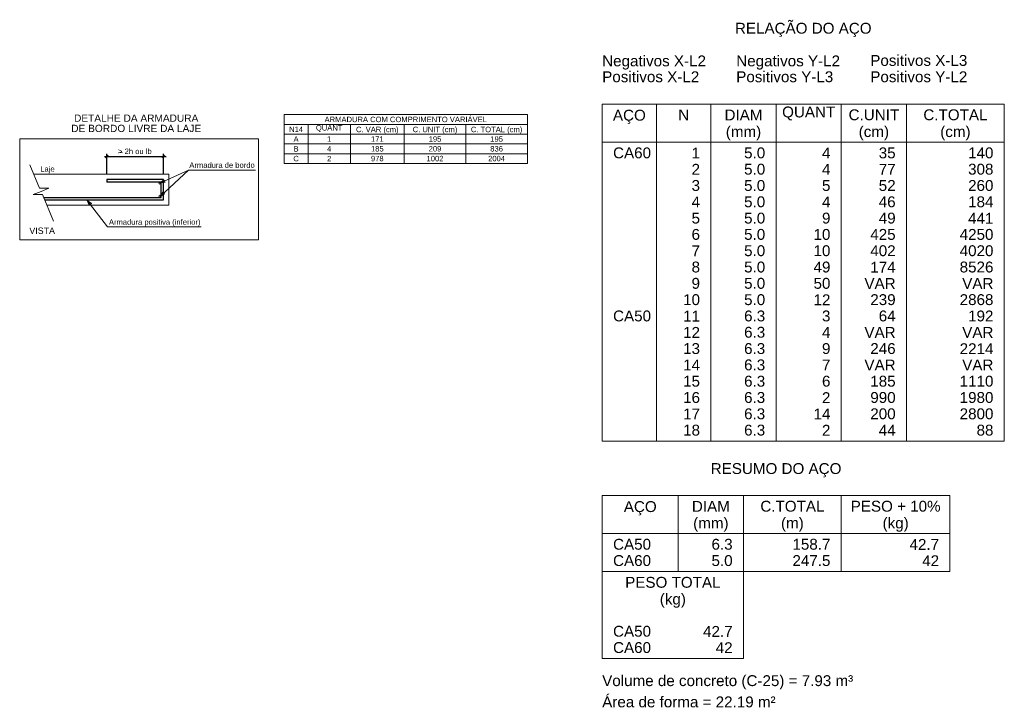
# Model space of a CAD drawing. Header units: millimetres. Extents: x 1434 to 2277, y -793 to -278.
# Tile 9 of 111: x 1533 to 1572, y -708 to -682. Entities that reach past the tile are written whole.
import ezdxf

# ---------------------------------------------------------------- set-up
doc = ezdxf.new("R2010")
doc.units = ezdxf.units.MM
for name, color, linetype, lineweight in [('Cotas', 1, 'Continuous', 0), ('DT-Arm complementar', 5, 'Continuous', 5), ('DT-Armadura', 1, 'Continuous', 30), ('DT-Forma', 5, 'Continuous', 5), ('DT-Indicações', 9, 'Continuous', 5), ('DT-Relação do aço', 250, 'Continuous', 5), ('DT-Textos', 7, 'Continuous', 5)]:
    doc.layers.add(name, color=color, linetype=linetype, lineweight=lineweight)
doc.styles.add('ARIAL', font='arial.ttf')
doc.styles.get("Standard").update_dxf_attribs({"font": 'arial.ttf'})
doc.dimstyles.new('UM_50.000000', dxfattribs={"dimtxt": 0.18, "dimasz": 0.1, "dimexe": 0.1, "dimexo": 0.2, "dimgap": 0, "dimtad": 1, "dimtih": 1, "dimtoh": 1, "dimdec": 1, "dimlfac": 50, "dimzin": 0, "dimdsep": 46, "dimtxsty": 'Standard', "dimcen": 0.09, "dimdle": 0.1, "dimadec": 1, "dimazin": 2, "dimtfac": 1, "dimtdec": 4, "dimtofl": 0, "dimtmove": 0, "dimatfit": 3, "dimfxl": 1, "dimtolj": 1, "dimarcsym": 0})

# ---------------------------------------------------------------- blocks, each defined once
blk = doc.blocks.new('_Oblique')
at = {"color": 0, "linetype": 'ByBlock', "lineweight": -2}
blk.add_line((-0.5, -0.5), (0.5, 0.5), dxfattribs=at)
blk = doc.blocks.new('*D713')
at = {"layer": 'DT-Relação do aço', "color": 0, "linetype": 'Continuous', "lineweight": -2, "transparency": 16777216}
for p, q in [((1536.881, -687.69), (1536.881, -686.895)), ((1539.091, -687.69), (1539.091, -686.895)), ((1536.781, -686.995), (1539.191, -686.995))]:
    blk.add_line(p, q, dxfattribs=at)
at = {"layer": 'DT-Relação do aço', "color": 0, "linetype": 'Continuous', "lineweight": -2, "transparency": 16777216, "xscale": 0.1, "yscale": 0.1, "zscale": 0.1, "rotation": 180}
blk.add_blockref('_Oblique', (1536.881, -686.995), dxfattribs=at)
at = {"layer": 'DT-Relação do aço', "color": 0, "linetype": 'Continuous', "lineweight": -2, "transparency": 16777216, "xscale": 0.1, "yscale": 0.1, "zscale": 0.1}
blk.add_blockref('_Oblique', (1539.091, -686.995), dxfattribs=at)

msp = doc.modelspace()

# ---------------------------------------------------------------- linework, layer by layer
at = {"layer": 'Cotas'}
msp.add_lwpolyline([(1533.4802, -686.3016), (1542.7882, -686.3016), (1542.7882, -690.2416), (1533.4802, -690.2416), (1533.4802, -686.3016), (1533.4802, -686.3016), (1533.4802, -686.3016)], close=True, dxfattribs=at)
at = {"layer": 'DT-Arm complementar'}
for centre in [(1538.9482, -688.0356), (1538.9472, -688.5446)]:
    msp.add_circle(centre, 0.0391, dxfattribs=at)
at = {"layer": 'DT-Armadura'}
for p, q in [((1539.0912, -687.8896), (1536.8812, -687.8896)), ((1536.8812, -687.8896), (1536.8812, -687.9896)), ((1538.9912, -687.9896), (1536.8812, -687.9896)), ((1538.9912, -688.5896), (1538.9912, -687.9896)), ((1539.0912, -688.6896), (1539.0912, -687.8896)), ((1534.4102, -688.5896), (1538.9912, -688.5896)), ((1534.4532, -688.6896), (1539.0912, -688.6896))]:
    msp.add_line(p, q, dxfattribs=at)
at = {"layer": 'DT-Forma'}
for p, q in [((1533.8762, -687.3196), (1534.2582, -688.2256)), ((1534.0322, -687.6896), (1539.2912, -687.6896)), ((1539.2912, -687.6896), (1539.2912, -688.8896)), ((1534.3122, -688.3546), (1534.0112, -688.4806)), ((1534.0112, -688.4806), (1534.3642, -688.4806)), ((1534.6142, -688.2256), (1534.2582, -688.2256)), ((1534.6142, -688.2256), (1534.3122, -688.3546)), ((1534.3642, -688.4806), (1534.8012, -689.5126)), ((1539.2912, -688.8896), (1534.5372, -688.8896))]:
    msp.add_line(p, q, dxfattribs=at)
at = {"layer": 'DT-Indicações'}
for p, q in [((1538.9482, -688.0356), (1540.0592, -687.5276)), ((1538.9492, -688.5496), (1540.0592, -687.5276)), ((1540.0592, -687.5276), (1542.6682, -687.5276)), ((1536.1132, -688.7116), (1536.9082, -689.7316)), ((1536.9082, -689.7316), (1540.5482, -689.7316))]:
    msp.add_line(p, q, dxfattribs=at)
for points in [[(1538.9482, -688.0356), (1539.145, -688.0017), (1539.1017, -687.9071), (1538.9482, -688.0356)], [(1538.9492, -688.5496), (1539.1258, -688.4564), (1539.0553, -688.3798), (1538.9492, -688.5496)], [(1536.1132, -688.7116), (1536.1916, -688.8951), (1536.2737, -688.8312), (1536.1132, -688.7116)]]:
    msp.add_lwpolyline(points, dxfattribs=at)
at = {"layer": 'DT-Relação do aço', "linetype": 'Continuous'}
for p, q in [((1556.185, -684.9535), (1571.8582, -684.9535)), ((1556.185, -684.9535), (1556.185, -698.0851)), ((1558.303, -684.9535), (1558.303, -698.0851)), ((1560.421, -684.9535), (1560.421, -698.0851)), ((1562.9626, -684.9535), (1562.9626, -698.0851)), ((1565.5042, -684.9535), (1565.5042, -698.0851)), ((1568.0458, -684.9535), (1568.0458, -698.0851)), ((1571.8582, -684.9535), (1571.8582, -698.0851)), ((1556.185, -686.4361), (1571.8582, -686.4361)), ((1556.185, -698.0851), (1571.8582, -698.0851)), ((1556.185, -700.2031), (1556.185, -703.1683)), ((1556.185, -700.2031), (1569.7402, -700.2031)), ((1559.1502, -700.2031), (1559.1502, -703.1683)), ((1561.6918, -700.2031), (1561.6918, -703.1683)), ((1565.5042, -700.2031), (1565.5042, -703.1683)), ((1569.7402, -700.2031), (1569.7402, -703.1683)), ((1556.185, -701.6857), (1569.7402, -701.6857)), ((1556.185, -703.1683), (1569.7402, -703.1683)), ((1556.185, -703.1683), (1556.185, -706.5571)), ((1561.6918, -706.5571), (1561.6918, -703.1683)), ((1556.185, -706.5571), (1561.6918, -706.5571))]:
    msp.add_line(p, q, dxfattribs=at)
for points in [[(1543.7882, -685.7444), (1543.7882, -685.3632), (1553.2684, -685.3632), (1553.2684, -685.7444), (1543.7882, -685.7444)], [(1550.8684, -686.1256), (1550.8684, -685.7444), (1553.2684, -685.7444), (1553.2684, -686.1256), (1550.8684, -686.1256)], [(1550.8684, -686.5069), (1550.8684, -686.1256), (1553.2684, -686.1256), (1553.2684, -686.5069), (1550.8684, -686.5069)], [(1550.8684, -686.8881), (1550.8684, -686.5069), (1553.2684, -686.5069), (1553.2684, -686.8881), (1550.8684, -686.8881)], [(1550.8684, -687.2694), (1550.8684, -686.8881), (1553.2684, -686.8881), (1553.2684, -687.2694), (1550.8684, -687.2694)]]:
    msp.add_lwpolyline(points, close=True, dxfattribs=at)
at = {"layer": 'DT-Relação do aço'}
for points in [[(1543.7882, -686.1256), (1543.7882, -685.7444), (1544.7183, -685.7444), (1544.7183, -686.1256), (1543.7882, -686.1256)], [(1544.7183, -686.1256), (1544.7183, -685.7444), (1546.3684, -685.7444), (1546.3684, -686.1256), (1544.7183, -686.1256)], [(1546.3684, -686.1256), (1546.3684, -685.7444), (1548.4684, -685.7444), (1548.4684, -686.1256), (1546.3684, -686.1256)], [(1548.4684, -686.1256), (1548.4684, -685.7444), (1550.8684, -685.7444), (1550.8684, -686.1256), (1548.4684, -686.1256)], [(1543.7882, -686.5069), (1543.7882, -686.1256), (1544.7183, -686.1256), (1544.7183, -686.5069), (1543.7882, -686.5069)], [(1544.7183, -686.5069), (1544.7183, -686.1256), (1546.3684, -686.1256), (1546.3684, -686.5069), (1544.7183, -686.5069)], [(1546.3684, -686.5069), (1546.3684, -686.1256), (1548.4684, -686.1256), (1548.4684, -686.5069), (1546.3684, -686.5069)], [(1548.4684, -686.5069), (1548.4684, -686.1256), (1550.8684, -686.1256), (1550.8684, -686.5069), (1548.4684, -686.5069)], [(1543.7882, -686.8881), (1543.7882, -686.5069), (1544.7183, -686.5069), (1544.7183, -686.8881), (1543.7882, -686.8881)], [(1544.7183, -686.8881), (1544.7183, -686.5069), (1546.3684, -686.5069), (1546.3684, -686.8881), (1544.7183, -686.8881)], [(1546.3684, -686.8881), (1546.3684, -686.5069), (1548.4684, -686.5069), (1548.4684, -686.8881), (1546.3684, -686.8881)], [(1548.4684, -686.8881), (1548.4684, -686.5069), (1550.8684, -686.5069), (1550.8684, -686.8881), (1548.4684, -686.8881)], [(1543.7882, -687.2694), (1543.7882, -686.8881), (1544.7183, -686.8881), (1544.7183, -687.2694), (1543.7882, -687.2694)], [(1544.7183, -687.2694), (1544.7183, -686.8881), (1546.3684, -686.8881), (1546.3684, -687.2694), (1544.7183, -687.2694)], [(1546.3684, -687.2694), (1546.3684, -686.8881), (1548.4684, -686.8881), (1548.4684, -687.2694), (1546.3684, -687.2694)], [(1548.4684, -687.2694), (1548.4684, -686.8881), (1550.8684, -686.8881), (1550.8684, -687.2694), (1548.4684, -687.2694)]]:
    msp.add_lwpolyline(points, close=True, dxfattribs=at)

# ---------------------------------------------------------------- texts
at = {"layer": 'DT-Relação do aço', "linetype": 'Continuous', "line_spacing_factor": 0.798, "style": 'ARIAL'}
for s, insert, char_height, width, attachment_point in [('RELAÇÃO DO AÇO', (1564.0222, -682.3405), 0.4236, 10.681309, 8), ('Negativos X-L2', (1556.1842, -683.6105), 0.4236, 8.112372, 7), ('Negativos Y-L2', (1561.4102, -683.6105), 0.4236, 8.112372, 7), ('Positivos X-L3', (1566.6338, -683.4709), 0.4236, 7.583984, 7), ('Positivos X-L2', (1556.185, -684.1063), 0.4236, 7.583984, 7), ('Positivos Y-L3', (1561.4094, -684.1063), 0.4236, 7.583984, 7), ('Positivos Y-L2', (1566.6338, -684.1063), 0.4236, 7.583984, 7), ('N', (1559.362, -685.5889), 0.4236, 0.856892, 8), ('DIAM', (1561.6918, -685.5889), 0.4236, 2.966387, 8), ('QUANT', (1564.2334, -685.5889), 0.4236, 4.152941, 8), ('C.UNIT', (1566.775, -685.5889), 0.4236, 3.954796, 8), ('C.TOTAL', (1569.952, -685.5889), 0.4236, 5.010412, 8), ('ARMADURA COM COMPRIMENTO VARIÁVEL', (1548.5283, -685.6597), 0.2118, 12.690862, 8), ('AÇO', (1557.2442, -685.7285), 0.4236, 2.571255, 8), ('N14', (1544.2532, -686.0409), 0.2118, 1.088351, 8), ('QUANT', (1545.5433, -686.0409), 0.2118, 2.076471, 8), ('C. VAR (cm)', (1547.4185, -686.1112), 0.2118, 3.328784, 8), ('C. UNIT (cm)', (1549.6685, -686.1112), 0.2118, 3.493036, 8), ('C. TOTAL (cm)', (1552.0685, -686.1112), 0.2118, 4.020844, 8), ('(mm)', (1561.6922, -686.3645), 0.4236, 2.767082, 8), ('(cm)', (1566.7742, -686.3645), 0.4236, 2.37195, 8), ('(cm)', (1569.9522, -686.3645), 0.4236, 2.37195, 8), ('A', (1544.2532, -686.4222), 0.2118, 0.395711, 8), ('1', (1545.5433, -686.4222), 0.2118, 0.329953, 8), ('171', (1547.4184, -686.4222), 0.2118, 0.989858, 8), ('195', (1549.6684, -686.4222), 0.2118, 0.989858, 8), ('195', (1552.0684, -686.4222), 0.2118, 0.989858, 8), ('B', (1544.2532, -686.8034), 0.2118, 0.395711, 8), ('4', (1545.5433, -686.8034), 0.2118, 0.329953, 8), ('185', (1547.4184, -686.8034), 0.2118, 0.989858, 8), ('209', (1549.6684, -686.8034), 0.2118, 0.989858, 8), ('836', (1552.0684, -686.8034), 0.2118, 0.989858, 8), ('CA60', (1556.6086, -687.0715), 0.4236, 2.968125, 7), ('1', (1559.9974, -687.0715), 0.4236, 0.659905, 9), ('5.0', (1562.539, -687.0715), 0.4236, 1.649473, 9), ('4', (1565.0806, -687.0715), 0.4236, 0.659905, 9), ('35', (1567.6222, -687.0715), 0.4236, 1.31981, 9), ('140', (1571.4346, -687.0715), 0.4236, 1.979715, 9), ('C', (1544.2532, -687.1846), 0.2118, 0.428446, 8), ('2', (1545.5433, -687.1846), 0.2118, 0.329953, 8), ('978', (1547.4184, -687.1846), 0.2118, 0.989858, 8), ('1002', (1549.6684, -687.1846), 0.2118, 1.31981, 8), ('2004', (1552.0684, -687.1846), 0.2118, 1.31981, 8), ('2', (1559.9974, -687.7069), 0.4236, 0.659905, 9), ('5.0', (1562.539, -687.7069), 0.4236, 1.649473, 9), ('4', (1565.0806, -687.7069), 0.4236, 0.659905, 9), ('77', (1567.6222, -687.7069), 0.4236, 1.31981, 9), ('308', (1571.4346, -687.7069), 0.4236, 1.979715, 9), ('3', (1559.9974, -688.3423), 0.4236, 0.659905, 9), ('5.0', (1562.539, -688.3423), 0.4236, 1.649473, 9), ('5', (1565.0806, -688.3423), 0.4236, 0.659905, 9), ('52', (1567.6222, -688.3423), 0.4236, 1.31981, 9), ('260', (1571.4346, -688.3423), 0.4236, 1.979715, 9), ('4', (1559.9974, -688.9777), 0.4236, 0.659905, 9), ('5.0', (1562.539, -688.9777), 0.4236, 1.649473, 9), ('4', (1565.0806, -688.9777), 0.4236, 0.659905, 9), ('46', (1567.6222, -688.9777), 0.4236, 1.31981, 9), ('184', (1571.4346, -688.9777), 0.4236, 1.979715, 9), ('5', (1559.9974, -689.6131), 0.4236, 0.659905, 9), ('5.0', (1562.539, -689.6131), 0.4236, 1.649473, 9), ('9', (1565.0806, -689.6131), 0.4236, 0.659905, 9), ('49', (1567.6222, -689.6131), 0.4236, 1.31981, 9), ('441', (1571.4346, -689.6131), 0.4236, 1.979715, 9), ('6', (1559.9974, -690.2485), 0.4236, 0.659905, 9), ('5.0', (1562.539, -690.2485), 0.4236, 1.649473, 9), ('10', (1565.0806, -690.2485), 0.4236, 1.31981, 9), ('425', (1567.6222, -690.2485), 0.4236, 1.979715, 9), ('4250', (1571.4346, -690.2485), 0.4236, 2.639621, 9), ('7', (1559.9974, -690.8839), 0.4236, 0.659905, 9), ('5.0', (1562.539, -690.8839), 0.4236, 1.649473, 9), ('10', (1565.0806, -690.8839), 0.4236, 1.31981, 9), ('402', (1567.6222, -690.8839), 0.4236, 1.979715, 9), ('4020', (1571.4346, -690.8839), 0.4236, 2.639621, 9), ('8', (1559.9974, -691.5193), 0.4236, 0.659905, 9), ('5.0', (1562.539, -691.5193), 0.4236, 1.649473, 9), ('49', (1565.0806, -691.5193), 0.4236, 1.31981, 9), ('174', (1567.6222, -691.5193), 0.4236, 1.979715, 9), ('8526', (1571.4346, -691.5193), 0.4236, 2.639621, 9), ('9', (1559.9974, -692.1547), 0.4236, 0.659905, 9), ('5.0', (1562.539, -692.1547), 0.4236, 1.649473, 9), ('50', (1565.0806, -692.1547), 0.4236, 1.31981, 9), ('VAR', (1567.6222, -692.1547), 0.4236, 2.439737, 9), ('VAR', (1571.4346, -692.1547), 0.4236, 2.439737, 9), ('10', (1559.9974, -692.7901), 0.4236, 1.31981, 9), ('5.0', (1562.539, -692.7901), 0.4236, 1.649473, 9), ('12', (1565.0806, -692.7901), 0.4236, 1.31981, 9), ('239', (1567.6222, -692.7901), 0.4236, 1.979715, 9), ('2868', (1571.4346, -692.7901), 0.4236, 2.639621, 9), ('CA50', (1556.6086, -693.4255), 0.4236, 2.968125, 7), ('11', (1559.9974, -693.4255), 0.4236, 1.31981, 9), ('6.3', (1562.539, -693.4255), 0.4236, 1.649473, 9), ('3', (1565.0806, -693.4255), 0.4236, 0.659905, 9), ('64', (1567.6222, -693.4255), 0.4236, 1.31981, 9), ('192', (1571.4346, -693.4255), 0.4236, 1.979715, 9), ('12', (1559.9974, -694.0609), 0.4236, 1.31981, 9), ('6.3', (1562.539, -694.0609), 0.4236, 1.649473, 9), ('4', (1565.0806, -694.0609), 0.4236, 0.659905, 9), ('VAR', (1567.6222, -694.0609), 0.4236, 2.439737, 9), ('VAR', (1571.4346, -694.0609), 0.4236, 2.439737, 9), ('13', (1559.9974, -694.6963), 0.4236, 1.31981, 9), ('6.3', (1562.539, -694.6963), 0.4236, 1.649473, 9), ('9', (1565.0806, -694.6963), 0.4236, 0.659905, 9), ('246', (1567.6222, -694.6963), 0.4236, 1.979715, 9), ('2214', (1571.4346, -694.6963), 0.4236, 2.639621, 9), ('14', (1559.9974, -695.3317), 0.4236, 1.31981, 9), ('6.3', (1562.539, -695.3317), 0.4236, 1.649473, 9), ('7', (1565.0806, -695.3317), 0.4236, 0.659905, 9), ('VAR', (1567.6222, -695.3317), 0.4236, 2.439737, 9), ('VAR', (1571.4346, -695.3317), 0.4236, 2.439737, 9), ('6.3', (1562.539, -695.9671), 0.4236, 1.649473, 9), ('6', (1565.0806, -695.9671), 0.4236, 0.659905, 9), ('185', (1567.6222, -695.9671), 0.4236, 1.979715, 9), ('1110', (1571.4346, -695.9671), 0.4236, 2.639621, 9), ('15', (1559.9974, -695.9671), 0.4236, 1.31981, 9), ('16', (1559.9974, -696.6025), 0.4236, 1.31981, 9), ('6.3', (1562.539, -696.6025), 0.4236, 1.649473, 9), ('2', (1565.0806, -696.6025), 0.4236, 0.659905, 9), ('990', (1567.6222, -696.6025), 0.4236, 1.979715, 9), ('1980', (1571.4346, -696.6025), 0.4236, 2.639621, 9), ('17', (1559.9974, -697.2379), 0.4236, 1.31981, 9), ('6.3', (1562.539, -697.2379), 0.4236, 1.649473, 9), ('14', (1565.0806, -697.2379), 0.4236, 1.31981, 9), ('200', (1567.6222, -697.2379), 0.4236, 1.979715, 9), ('2800', (1571.4346, -697.2379), 0.4236, 2.639621, 9), ('18', (1559.9974, -697.8733), 0.4236, 1.31981, 9), ('6.3', (1562.539, -697.8733), 0.4236, 1.649473, 9), ('2', (1565.0806, -697.8733), 0.4236, 0.659905, 9), ('44', (1567.6222, -697.8733), 0.4236, 1.31981, 9), ('88', (1571.4346, -697.8733), 0.4236, 1.31981, 9), ('RESUMO DO AÇO', (1562.9622, -699.4965), 0.4236, 10.218391, 8), ('DIAM', (1560.421, -700.8385), 0.4236, 2.966387, 8), ('C.TOTAL', (1563.598, -700.8385), 0.4236, 5.010412, 8), ('PESO + 10%', (1567.6222, -700.8385), 0.4236, 7.024311, 8), ('AÇO', (1557.6682, -700.9785), 0.4236, 2.571255, 8), ('(mm)', (1560.4202, -701.6145), 0.4236, 2.767082, 8), ('(m)', (1563.5982, -701.6145), 0.4236, 1.778673, 8), ('(kg)', (1567.6222, -701.6145), 0.4236, 2.043446, 8), ('CA50', (1556.6086, -702.3211), 0.4236, 2.968125, 7), ('6.3', (1561.2682, -702.3211), 0.4236, 1.649473, 9), ('158.7', (1565.0806, -702.3211), 0.4236, 2.969283, 9), ('42.7', (1569.3166, -702.3211), 0.4236, 2.309378, 9), ('CA60', (1556.6086, -702.9565), 0.4236, 2.968125, 7), ('5.0', (1561.2682, -702.9565), 0.4236, 1.649473, 9), ('247.5', (1565.0806, -702.9565), 0.4236, 2.969283, 9), ('42', (1569.3166, -702.9565), 0.4236, 1.31981, 9), ('PESO TOTAL', (1558.9384, -703.8037), 0.4236, 7.450729, 8), ('(kg)', (1558.9382, -704.5785), 0.4236, 2.043446, 8), ('CA50', (1556.6086, -705.7099), 0.4236, 2.968125, 7), ('42.7', (1561.2682, -705.7099), 0.4236, 2.309378, 9), ('CA60', (1556.6086, -706.3453), 0.4236, 2.968125, 7), ('42', (1561.2682, -706.3453), 0.4236, 1.31981, 9), ('Volume de concreto (C-25) = 7.93 m³', (1556.1842, -707.7565), 0.4236, 19.619866, 7), ('Área de forma = 22.19 m²', (1556.185, -708.4633), 0.4236, 13.553258, 7)]:
    msp.add_mtext(s, dxfattribs=dict(at, insert=insert, char_height=char_height, width=width, attachment_point=attachment_point))
at = {"layer": 'DT-Textos', "linetype": 'Continuous', "line_spacing_factor": 0.798, "style": 'ARIAL'}
for s, insert, char_height, attachment_point in [('DETALHE DA ARMADURA', (1538.0212, -685.6456), 0.2824, 8), ('DE BORDO LIVRE DA LAJE', (1538.0212, -686.0446), 0.2824, 8), ('> 2h ou lb', (1537.3152, -686.9016), 0.2118, 7), ('_', (1537.3292, -686.8536), 0.2118, 7), ('Armadura de bordo', (1540.0922, -687.4406), 0.2118, 7), ('Laje', (1534.2835, -687.6512), 0.2118, 7), ('Armadura positiva (inferior)', (1540.5265, -689.7192), 0.2118, 9), ('VISTA', (1533.8572, -690.0139), 0.2471, 7)]:
    msp.add_mtext(s, dxfattribs=dict(at, insert=insert, char_height=char_height, attachment_point=attachment_point))

# ---------------------------------------------------------------- dimensions: what is measured, and where the dimension line sits
at = {"layer": 'DT-Relação do aço', "linetype": 'Continuous'}
dim = msp.add_linear_dim(base=(1539.0912, -686.9946), p1=(1536.8812, -687.8896), p2=(1539.0912, -687.8896), text=' ', dimstyle='UM_50.000000', override={"dimtxt": 0.2118, "dimasz": 0.1, "dimexe": 0.1, "dimexo": 0.2, "dimtad": 1, "dimtih": 0, "dimtoh": 0, "dimdec": 1, "dimlfac": 50, "dimzin": 8, "dimtxsty": 'ARIAL', "dimblk": 'Oblique', "dimblk1": 'Oblique', "dimblk2": 'Oblique', "dimsah": 1, "dimdle": 0.1, "dimse1": 0, "dimse2": 0, "dimclrt": 7, "dimadec": 1, "dimazin": 3, "dimtmove": 2, "dimldrblk": 'Oblique'}, dxfattribs=at)
dim.commit()
dim.dimension.update_dxf_attribs({"geometry": '*D713', "text_midpoint": (1537.9862, -686.7828), "dimtype": 160, "text_rotation": 0.00573})

doc.saveas('drawing.dxf')
